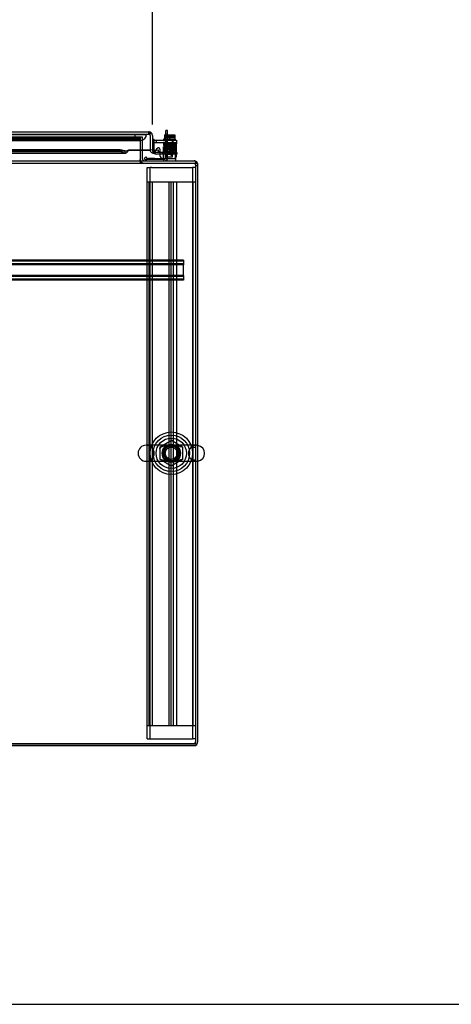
# Model space of a CAD drawing. Header units: inches. Extents: x 1 to 299, y -2 to 199.
# Tile 15 of 68: x 87 to 104, y 1 to 41. Entities that reach past the tile are written whole.
import ezdxf
from ezdxf.enums import TextEntityAlignment as Align
from ezdxf.lldxf.tags import DXFTag

# ---------------------------------------------------------------- set-up
doc = ezdxf.new("R2010")
doc.units = ezdxf.units.IN
doc.header["$MEASUREMENT"] = 0
for name, color, linetype in [('COM40153-1', 7, 'Continuous'), ('COM40153-2', 7, 'Continuous'), ('COM42667', 7, 'Continuous'), ('COM42780', 7, 'Continuous'), ('COM50677-1', 7, 'Continuous'), ('COM53933-2', 7, 'Continuous'), ('COM53955-2', 7, 'Continuous'), ('COM53964-2', 7, 'Continuous'), ('COM56144', 7, 'Continuous'), ('COM70220', 7, 'Continuous'), ('COM71178-1', 7, 'Continuous'), ('COM71180-2', 7, 'Continuous'), ('Default', 7, 'Continuous'), ('NTS18024', 7, 'Continuous'), ('SCC19011', 7, 'Continuous'), ('SCS86414', 7, 'Continuous'), ('SPR20265', 7, 'Continuous'), ('WAF25035', 7, 'Continuous'), ('WAF25377', 7, 'Continuous'), ('WAM254785', 7, 'Continuous')]:
    doc.layers.add(name, color=color, linetype=linetype)
doc.styles.add('SEACAD_Times_New_Roman', font='times.ttf')
tags = doc.linetypes.add('HIDDEN2', pattern=[0.1875, 0.125, -0.0625]).pattern_tags.tags
tags[6:7] = [DXFTag(74, 4), DXFTag(75, 0), DXFTag(340, '0'), DXFTag(46, 0.0), DXFTag(50, 0.0), DXFTag(44, 0.0), DXFTag(45, 0.0)]
tags[4:5] = [DXFTag(74, 4), DXFTag(75, 0), DXFTag(340, '0'), DXFTag(46, 0.0), DXFTag(50, 0.0), DXFTag(44, 0.0), DXFTag(45, 0.0)]
doc.dimstyles.new('HAMMOND_(STH_-_300x200)', dxfattribs={"dimtxt": 1.5, "dimasz": 1.875, "dimexe": 0.75, "dimexo": 0.75, "dimgap": 0.375, "dimtad": 0, "dimtih": 1, "dimtoh": 1, "dimzin": 0, "dimdsep": 46, "dimtxsty": 'SEACAD_Times_New_Roman', "dimblk1": '_SE_FILLED', "dimblk2": '_SE_FILLED', "dimsah": 1, "dimcen": 0.75, "dimadec": 0, "dimazin": 0, "dimtfac": 0.8, "dimtofl": 0, "dimtmove": 0, "dimatfit": 3, "dimfxl": 1, "dimtolj": 1, "dimtzin": 0, "dimarcsym": 0})

# ---------------------------------------------------------------- blocks, each defined once
blk = doc.blocks.new('SE7')
at = {"layer": 'COM40153-1', "color": 7, "linetype": 'Continuous'}
for p, q in [((92.71, 36.335), (92.71, 36.514)), ((92.782, 36.514), (92.71, 36.514)), ((92.782, 36.335), (92.782, 36.514)), ((91.907, 35.264), (91.907, 35.277))]:
    blk.add_line(p, q, dxfattribs=at)
at = {"layer": 'COM40153-1', "color": 7, "linetype": 'HIDDEN2'}
for p, q in [((92.71, 36.357), (92.782, 36.357)), ((92.71, 36.26), (92.71, 36.335)), ((92.71, 35.372), (92.71, 36.26)), ((92.71, 36.26), (92.782, 36.26)), ((92.782, 36.26), (92.782, 36.335)), ((92.782, 35.372), (92.782, 36.26)), ((92.782, 35.67), (92.71, 35.67)), ((91.907, 35.277), (91.907, 35.336)), ((91.907, 35.336), (92.674, 35.336)), ((92.71, 35.545), (92.782, 35.545))]:
    blk.add_line(p, q, dxfattribs=at)
for radius in [0.036, 0.108]:
    blk.add_arc((92.674, 35.372), radius, 270, 0, dxfattribs=at)
at = {"layer": 'COM40153-2', "color": 7, "linetype": 'Continuous'}
for p, q in [((92.229, 36.136), (92.159, 36.136)), ((92.229, 36.109), (92.229, 36.136)), ((92.159, 35.711), (92.159, 35.713)), ((92.468, 35.536), (92.334, 35.536)), ((92.468, 35.606), (92.347, 35.606)), ((93.159, 35.606), (93.154, 35.606)), ((93.154, 35.536), (93.159, 35.536)), ((93.159, 35.606), (93.159, 35.536))]:
    blk.add_line(p, q, dxfattribs=at)
at = {"layer": 'COM40153-2', "color": 7, "linetype": 'HIDDEN2'}
for p, q in [((92.229, 35.711), (92.229, 36.109)), ((92.159, 35.713), (92.159, 35.717)), ((92.347, 35.606), (92.334, 35.606)), ((92.682, 35.606), (92.468, 35.606)), ((92.682, 35.536), (92.468, 35.536)), ((92.566, 35.606), (92.566, 35.536)), ((92.682, 35.606), (92.682, 35.536)), ((93.016, 35.606), (92.682, 35.606)), ((92.682, 35.536), (93.016, 35.536)), ((92.941, 35.606), (92.941, 35.536)), ((93.016, 35.606), (93.13, 35.606)), ((93.13, 35.536), (93.016, 35.536)), ((93.154, 35.606), (93.13, 35.606)), ((93.13, 35.536), (93.154, 35.536))]:
    blk.add_line(p, q, dxfattribs=at)
for radius, end in [(0.175, 231.2699), (0.105, 270)]:
    blk.add_arc((92.334, 35.711), radius, 180, end, dxfattribs=at)
at = {"layer": 'COM40153-2', "color": 7, "linetype": 'Continuous'}
blk.add_arc((92.334, 35.711), 0.175, 231.2699, 270, dxfattribs=at)
at = {"layer": 'COM42667', "color": 7, "linetype": 'Continuous'}
for p, q in [((92.184, 36.109), (93.154, 36.109)), ((92.184, 35.966), (92.184, 36.109)), ((93.154, 36.109), (93.154, 35.966)), ((92.184, 35.966), (92.184, 35.711)), ((92.304, 35.693), (92.357, 35.776)), ((92.468, 35.743), (92.468, 35.484)), ((92.817, 35.572), (92.932, 35.734)), ((92.927, 35.685), (92.848, 35.572)), ((92.927, 35.572), (92.927, 35.685)), ((92.932, 35.734), (92.957, 35.734)), ((92.957, 35.734), (92.957, 35.572)), ((93.154, 35.484), (93.154, 35.966)), ((92.817, 35.544), (92.817, 35.572)), ((92.927, 35.544), (92.817, 35.544)), ((92.848, 35.572), (92.927, 35.572)), ((92.927, 35.484), (92.927, 35.544)), ((92.957, 35.484), (92.927, 35.484)), ((92.957, 35.572), (92.991, 35.572)), ((92.991, 35.544), (92.957, 35.544)), ((92.957, 35.544), (92.957, 35.484)), ((92.991, 35.572), (92.991, 35.544))]:
    blk.add_line(p, q, dxfattribs=at)
at = {"layer": 'COM42667', "color": 7, "linetype": 'HIDDEN2'}
for p, q in [((92.318, 36.109), (92.318, 36.014)), ((93.006, 36.014), (93.006, 36.109)), ((92.184, 36.014), (93.154, 36.014)), ((92.294, 35.678), (92.304, 35.693))]:
    blk.add_line(p, q, dxfattribs=at)
at = {"layer": 'COM42667', "color": 7, "linetype": 'Continuous'}
for centre, radius, start, end in [((92.244, 35.711), 0.06, 180, 224.0266), ((92.408, 35.743), 0.06, 0, 147.1545), ((92.593, 35.484), 0.125, 180, 270), ((93.029, 35.484), 0.125, 270, 0)]:
    blk.add_arc(centre, radius, start, end, dxfattribs=at)
at = {"layer": 'COM42667', "color": 7, "linetype": 'HIDDEN2'}
blk.add_arc((92.244, 35.711), 0.06, 224.0266, 327.1545, dxfattribs=at)
at = {"layer": 'COM42780', "color": 7, "linetype": 'HIDDEN2'}
for p, q in [((92.615, 35.836), (93.115, 35.836)), ((92.615, 35.749), (92.615, 35.836)), ((92.615, 35.695), (92.615, 35.749)), ((92.615, 35.749), (92.615, 35.279)), ((92.615, 35.741), (93.115, 35.741)), ((92.67, 35.741), (92.67, 35.646)), ((92.67, 35.646), (93.06, 35.646)), ((92.74, 35.836), (92.74, 35.646)), ((92.759, 35.836), (92.759, 35.646)), ((92.972, 35.646), (92.972, 35.836)), ((92.99, 35.836), (92.99, 35.646)), ((93.06, 35.646), (93.06, 35.741)), ((93.115, 35.695), (93.115, 35.836)), ((93.115, 35.406), (93.115, 35.695)), ((92, 35.358), (92, 35.359)), ((92.06, 35.358), (92, 35.358)), ((92.06, 35.358), (92.06, 35.359)), ((92.088, 35.358), (92.06, 35.358)), ((92.088, 35.358), (92.088, 35.359)), ((92.25, 35.358), (92.088, 35.358)), ((92.201, 35.358), (92.201, 35.359)), ((92.25, 35.358), (92.25, 35.359)), ((93.115, 35.393), (93.115, 35.406))]:
    blk.add_line(p, q, dxfattribs=at)
at = {"layer": 'COM42780', "color": 7, "linetype": 'Continuous'}
for p, q in [((91.815, 35.356), (91.882, 35.423)), ((91.815, 35.356), (91.866, 35.306)), ((91.882, 35.423), (91.933, 35.373)), ((91.967, 35.359), (92.865, 35.359)), ((92.865, 35.359), (93.115, 35.359)), ((93.115, 35.359), (93.115, 35.393)), ((93.115, 35.359), (93.115, 35.264))]:
    blk.add_line(p, q, dxfattribs=at)
for radius in [0.143, 0.048]:
    blk.add_arc((91.967, 35.407), radius, 225, 270, dxfattribs=at)
at = {"layer": 'COM42780', "color": 7, "linetype": 'HIDDEN2'}
blk.add_ellipse((92.365, 36.364), major_axis=(0, -14.322), ratio=0.017455, start_param=1.503851, end_param=1.524085, dxfattribs=at)
for points, knots in [([(92.607, 35.359), (92.608, 35.359), (92.61, 35.36), (92.611, 35.363), (92.612, 35.365), (92.612, 35.368), (92.613, 35.37), (92.614, 35.377), (92.614, 35.382), (92.614, 35.393), (92.614, 35.4), (92.614, 35.406)], [0, 0, 0, 0, 0.25, 0.25, 0.375, 0.375, 0.5, 0.5, 0.75, 0.75, 1, 1, 1, 1]), ([(92.615, 35.279), (92.615, 35.274), (92.614, 35.27), (92.612, 35.265), (92.609, 35.264), (92.607, 35.264)], [0, 0, 0, 0, 0.5, 0.5, 1, 1, 1, 1])]:
    blk.add_open_spline(points, degree=3, knots=knots, dxfattribs=at)
at = {"layer": 'COM50677-1', "color": 7, "linetype": 'HIDDEN2'}
for p, q in [((91.937, 34.982), (92.062, 34.982)), ((91.937, 34.404), (91.937, 34.982)), ((92.062, 11.482), (92.062, 34.982)), ((92.122, 34.982), (92.062, 34.982)), ((92.122, 34.982), (93.752, 34.982)), ((93.752, 34.982), (93.812, 34.982)), ((93.812, 34.982), (93.812, 11.482)), ((93.937, 34.982), (93.812, 34.982)), ((91.937, 11.482), (91.937, 12.029)), ((91.937, 11.482), (92.062, 11.482)), ((92.062, 11.482), (92.122, 11.482)), ((92.122, 11.482), (93.752, 11.482)), ((93.752, 11.482), (93.812, 11.482)), ((93.937, 11.482), (93.812, 11.482))]:
    blk.add_line(p, q, dxfattribs=at)
blk.add_circle((92.937, 23.232), 0.375, dxfattribs=at)
at = {"layer": 'COM53933-2', "color": 7, "linetype": 'HIDDEN2'}
for p, q in [((91.657, 36.231), (64.347, 36.231)), ((91.657, 36.136), (64.347, 36.136)), ((91.407, 36.189), (64.597, 36.189)), ((91.407, 36.095), (64.597, 36.095)), ((91.657, 36.231), (91.656, 36.229)), ((91.656, 36.135), (91.657, 36.135)), ((91.657, 36.231), (91.657, 36.231))]:
    blk.add_line(p, q, dxfattribs=at)
for centre in [(91.407, 36.232), (91.407, 36.139)]:
    blk.add_ellipse(centre, major_axis=(0.25, 0), ratio=0.173648, start_param=4.712389, end_param=6.211302, dxfattribs=at)
at = {"layer": 'COM53955-2', "color": 7, "linetype": 'Continuous'}
for p, q in [((63.927, 36.449), (92.016, 36.449)), ((92.016, 36.449), (92.016, 36.449)), ((92.016, 36.449), (92.016, 36.449)), ((92.064, 36.306), (92.064, 36.419)), ((92.064, 36.368), (92.103, 36.419)), ((92.064, 36.306), (92.064, 36.368)), ((92.064, 36.306), (92.064, 35.717)), ((92.064, 36.306), (92.064, 36.306)), ((92.064, 36.306), (92.064, 35.717)), ((92.159, 36.306), (92.159, 35.717)), ((90.834, 35.719), (79.091, 35.719)), ((90.834, 35.628), (90.834, 35.719)), ((91.023, 35.67), (90.834, 35.719)), ((91.023, 35.67), (91.023, 35.579)), ((91.189, 35.713), (91.189, 35.704)), ((91.189, 35.713), (92.064, 35.713)), ((91.189, 35.704), (92.064, 35.704)), ((92.064, 35.713), (92.064, 35.717)), ((92.064, 35.713), (92.064, 35.704)), ((92.159, 35.713), (92.065, 35.705)), ((92.219, 35.67), (92.402, 35.719)), ((92.219, 35.67), (92.244, 35.579)), ((92.427, 35.628), (92.402, 35.719)), ((90.834, 35.628), (79.091, 35.628)), ((79.091, 35.574), (91.048, 35.574)), ((91.023, 35.579), (90.834, 35.628)), ((92.427, 35.628), (92.244, 35.579))]:
    blk.add_line(p, q, dxfattribs=at)
at = {"layer": 'COM53955-2', "color": 7, "linetype": 'HIDDEN2'}
for p, q in [((63.927, 36.354), (92.016, 36.354)), ((92.016, 36.354), (92.016, 36.449)), ((92.016, 36.449), (92.016, 36.354)), ((92.064, 36.306), (92.064, 36.306)), ((64.895, 35.669), (91.048, 35.669))]:
    blk.add_line(p, q, dxfattribs=at)
at = {"layer": 'COM53955-2', "color": 7, "linetype": 'Continuous'}
for centre, radius, start, end in [((92.016, 36.306), 0.143, 89.9238, 90), ((92.016, 36.306), 0.143, 52.4348, 89.8442), ((92.016, 36.306), 0.143, 0, 52.4348), ((92.207, 35.717), 0.143, 180, 184.8216), ((92.207, 35.717), 0.143, 184.8216, 285), ((92.207, 35.717), 0.048, 180, 184.8216), ((92.207, 35.717), 0.048, 184.8216, 284.9999)]:
    blk.add_arc(centre, radius, start, end, dxfattribs=at)
at = {"layer": 'COM53955-2', "color": 7, "linetype": 'HIDDEN2'}
for start, end in [(0, 89.7731), (0, 89.7731), (89.7731, 90)]:
    blk.add_arc((92.016, 36.306), 0.048, start, end, dxfattribs=at)
at = {"layer": 'COM53955-2', "color": 7, "linetype": 'Continuous'}
for points, knots in [([(92.064, 36.419), (92.056, 36.429), (92.048, 36.436), (92.036, 36.444), (92.032, 36.446), (92.024, 36.448), (92.02, 36.449), (92.016, 36.449)], [0, 0, 0, 0, 0.5, 0.5, 0.75, 0.75, 1, 1, 1, 1]), ([(91.023, 35.67), (91.037, 35.669), (91.051, 35.668), (91.078, 35.671), (91.092, 35.673), (91.12, 35.681), (91.134, 35.687), (91.161, 35.699), (91.175, 35.706), (91.189, 35.713)], [0, 0, 0, 0, 0.25, 0.25, 0.5, 0.5, 0.75, 0.75, 1, 1, 1, 1]), ([(91.023, 35.579), (91.037, 35.573), (91.051, 35.572), (91.078, 35.58), (91.092, 35.588), (91.12, 35.612), (91.134, 35.627), (91.161, 35.663), (91.175, 35.684), (91.189, 35.704)], [0, 0, 0, 0, 0.25, 0.25, 0.5, 0.5, 0.75, 0.75, 1, 1, 1, 1])]:
    blk.add_open_spline(points, degree=3, knots=knots, dxfattribs=at)
at = {"layer": 'COM53955-2', "color": 7, "linetype": 'HIDDEN2'}
for points, knots in [([(92.016, 36.449), (92.016, 36.441), (92.016, 36.433), (92.016, 36.425), (92.016, 36.417), (92.016, 36.409), (92.017, 36.401), (92.017, 36.399), (92.017, 36.396), (92.017, 36.394), (92.017, 36.392), (92.017, 36.391), (92.017, 36.389), (92.018, 36.388), (92.018, 36.386), (92.018, 36.385), (92.019, 36.384), (92.019, 36.384), (92.019, 36.383), (92.02, 36.383), (92.02, 36.382), (92.021, 36.382), (92.023, 36.38), (92.025, 36.38), (92.027, 36.38), (92.031, 36.379), (92.035, 36.378), (92.039, 36.377), (92.043, 36.376), (92.047, 36.375), (92.052, 36.373), (92.056, 36.372), (92.06, 36.37), (92.064, 36.368)], [0, 0, 0, 0, 0.177165, 0.177165, 0.177165, 0.361608, 0.361608, 0.361608, 0.415508, 0.415508, 0.415508, 0.453914, 0.453914, 0.453914, 0.48497, 0.48497, 0.48497, 0.503403, 0.503403, 0.503403, 0.521794, 0.521794, 0.521794, 0.589718, 0.589718, 0.589718, 0.722354, 0.722354, 0.722354, 0.860771, 0.860771, 0.860771, 1, 1, 1, 1]), ([(92.064, 36.368), (92.057, 36.372), (92.049, 36.374), (92.038, 36.377), (92.034, 36.378), (92.029, 36.379), (92.027, 36.38), (92.024, 36.38), (92.023, 36.381), (92.021, 36.381), (92.02, 36.382), (92.019, 36.384), (92.018, 36.385), (92.018, 36.388), (92.018, 36.389), (92.017, 36.393), (92.017, 36.396), (92.017, 36.404), (92.017, 36.41), (92.016, 36.427), (92.016, 36.438), (92.016, 36.449)], [0, 0, 0, 0, 0.25, 0.25, 0.375, 0.375, 0.4375, 0.4375, 0.46875, 0.46875, 0.5, 0.5, 0.53125, 0.53125, 0.5625, 0.5625, 0.625, 0.625, 0.75, 0.75, 1, 1, 1, 1])]:
    blk.add_open_spline(points, degree=3, knots=knots, dxfattribs=at)
at = {"layer": 'COM53964-2', "color": 7, "linetype": 'HIDDEN2'}
for p, q in [((91.937, 12.029), (91.937, 34.404)), ((91.937, 34.404), (92.075, 34.404)), ((92.032, 12.029), (92.032, 34.404)), ((92.075, 34.404), (92.799, 34.404)), ((92.158, 12.029), (92.158, 34.404)), ((92.799, 34.404), (92.937, 34.404)), ((92.842, 12.029), (92.842, 34.404)), ((92.937, 12.029), (92.937, 34.404)), ((92.937, 34.404), (93.075, 34.404)), ((92.937, 12.029), (92.937, 34.404)), ((93.032, 12.029), (93.032, 34.404)), ((93.075, 34.404), (93.799, 34.404)), ((93.158, 12.029), (93.158, 34.404)), ((93.799, 34.404), (93.937, 34.404)), ((93.842, 12.029), (93.842, 34.404)), ((92.937, 23.466), (92.842, 23.466)), ((93.937, 23.466), (93.842, 23.466)), ((92.842, 22.966), (92.937, 22.966)), ((93.842, 22.966), (93.937, 22.966)), ((91.937, 12.029), (92.075, 12.029)), ((92.075, 12.029), (92.799, 12.029)), ((92.799, 12.029), (92.937, 12.029)), ((92.937, 12.029), (93.075, 12.029)), ((93.075, 12.029), (93.799, 12.029)), ((93.799, 12.029), (93.937, 12.029))]:
    blk.add_line(p, q, dxfattribs=at)
at = {"layer": 'COM56144', "color": 7, "linetype": 'HIDDEN2'}
for p, q in [((93.44, 31.169), (63.565, 31.169)), ((93.44, 31.129), (63.565, 31.129)), ((93.44, 31.021), (63.565, 31.021)), ((93.44, 30.981), (63.565, 30.981)), ((93.44, 31.169), (93.44, 31.126)), ((93.44, 31.126), (93.44, 31.024)), ((93.44, 31.024), (93.44, 30.981)), ((93.44, 30.544), (93.44, 30.981)), ((93.44, 30.544), (63.565, 30.544)), ((93.44, 30.504), (63.565, 30.504)), ((93.44, 30.396), (63.565, 30.396)), ((93.44, 30.544), (93.44, 30.501)), ((93.44, 30.501), (93.44, 30.399)), ((93.44, 30.399), (93.44, 30.356)), ((93.44, 30.356), (63.565, 30.356))]:
    blk.add_line(p, q, dxfattribs=at)
at = {"layer": 'COM70220', "color": 7, "linetype": 'HIDDEN2'}
for p, q in [((64.522, 36.353), (91.422, 36.353)), ((64.522, 36.352), (91.422, 36.352)), ((64.522, 36.35), (91.422, 36.35)), ((64.522, 36.104), (91.422, 36.104)), ((91.422, 36.353), (91.921, 36.353)), ((91.422, 36.352), (91.921, 36.352)), ((91.422, 36.35), (91.672, 36.35)), ((91.422, 36.104), (91.672, 36.104)), ((91.423, 36.353), (91.423, 36.352)), ((91.423, 36.352), (91.672, 36.35)), ((91.672, 36.35), (91.921, 36.352)), ((91.921, 36.352), (91.921, 36.353))]:
    blk.add_line(p, q, dxfattribs=at)
blk.add_arc((91.672, 36.354), 0.25, 180, 0, dxfattribs=at)
at = {"layer": 'COM71178-1', "color": 7, "linetype": 'HIDDEN2'}
for p, q in [((91.752, 36.231), (91.657, 36.231)), ((91.752, 35.704), (91.752, 36.231)), ((93.937, 35.074), (94.032, 35.074)), ((63.132, 11.299), (93.872, 11.299))]:
    blk.add_line(p, q, dxfattribs=at)
at = {"layer": 'COM71178-1', "color": 7, "linetype": 'Continuous'}
for p, q in [((91.752, 35.329), (91.752, 35.704)), ((93.937, 35.169), (94.032, 35.169)), ((94.032, 11.364), (94.032, 35.169)), ((63.132, 11.204), (93.872, 11.204))]:
    blk.add_line(p, q, dxfattribs=at)
for centre, radius, start, end in [((91.817, 35.329), 0.16, 180, 203.9695), ((91.817, 35.329), 0.065, 180, 270), ((93.872, 35.104), 0.16, 23.9695, 66.0305), ((93.872, 11.364), 0.16, 270, 360)]:
    blk.add_arc(centre, radius, start, end, dxfattribs=at)
at = {"layer": 'COM71178-1', "color": 7, "linetype": 'HIDDEN2'}
for centre, radius, start, end in [((91.817, 35.329), 0.16, 203.9695, 270), ((93.872, 35.104), 0.16, 66.0305, 90), ((93.872, 35.104), 0.065, 0, 90), ((93.872, 35.104), 0.16, 0, 23.9695), ((93.872, 11.364), 0.065, 270, 0)]:
    blk.add_arc(centre, radius, start, end, dxfattribs=at)
at = {"layer": 'COM71180-2', "color": 7, "linetype": 'HIDDEN2'}
for p, q in [((64.347, 36.231), (91.657, 36.231)), ((91.657, 36.231), (91.657, 35.704)), ((91.657, 35.264), (91.657, 35.169)), ((91.687, 35.264), (91.687, 35.169)), ((63.067, 35.169), (93.937, 35.169))]:
    blk.add_line(p, q, dxfattribs=at)
at = {"layer": 'COM71180-2', "color": 7, "linetype": 'Continuous'}
for p, q in [((91.657, 35.704), (91.657, 35.312)), ((63.067, 35.264), (93.937, 35.264)), ((91.657, 35.264), (91.657, 35.312)), ((93.937, 35.264), (93.937, 35.121)), ((93.937, 35.121), (93.937, 11.264)), ((93.937, 11.264), (63.067, 11.264))]:
    blk.add_line(p, q, dxfattribs=at)
at = {"layer": 'NTS18024', "color": 7, "linetype": 'HIDDEN2'}
for p, q in [((92.472, 23.495), (92.941, 23.769)), ((92.472, 22.969), (92.472, 23.495)), ((92.941, 23.769), (93.402, 23.495)), ((93.402, 23.495), (93.402, 22.969)), ((92.937, 22.697), (92.472, 22.969)), ((93.402, 22.969), (92.937, 22.697))]:
    blk.add_line(p, q, dxfattribs=at)
for radius in [0.312, 0.263]:
    blk.add_circle((92.937, 23.232), radius, dxfattribs=at)
at = {"layer": 'SCC19011', "color": 7, "linetype": 'Continuous'}
for p, q in [((92.65, 36.335), (92.65, 36.154)), ((92.65, 36.335), (92.865, 36.335)), ((92.865, 36.335), (92.865, 36.154)), ((92.865, 36.335), (93.08, 36.335)), ((93.08, 36.335), (93.08, 36.154))]:
    blk.add_line(p, q, dxfattribs=at)
at = {"layer": 'SCC19011', "color": 7, "linetype": 'HIDDEN2'}
for p, q in [((92.65, 36.24), (93.08, 36.24)), ((92.681, 36.325), (92.681, 36.295)), ((92.681, 36.295), (93.049, 36.295)), ((92.743, 36.154), (92.743, 35.422)), ((92.987, 35.422), (92.987, 36.154)), ((93.049, 36.295), (93.049, 36.325)), ((92.743, 35.422), (92.987, 35.422))]:
    blk.add_line(p, q, dxfattribs=at)
for points in [[(92.67, 36.335), (92.673, 36.335), (92.676, 36.334), (92.68, 36.331), (92.681, 36.328), (92.681, 36.325)], [(93.049, 36.325), (93.049, 36.328), (93.051, 36.331), (93.054, 36.334), (93.057, 36.335), (93.06, 36.335)]]:
    blk.add_open_spline(points, degree=3, knots=[0, 0, 0, 0, 0.5, 0.5, 1, 1, 1, 1], dxfattribs=at)
at = {"layer": 'SCS86414', "color": 7, "linetype": 'HIDDEN2'}
for p, q in [((92.911, 23.563), (91.901, 23.563)), ((93.973, 23.563), (92.911, 23.563)), ((91.901, 22.901), (92.951, 22.901)), ((92.951, 22.901), (93.973, 22.901))]:
    blk.add_line(p, q, dxfattribs=at)
for radius in [0.625, 0.312, 0.252]:
    blk.add_circle((92.937, 23.232), radius, dxfattribs=at)
for centre, start, end in [((91.901, 23.232), 90, 270), ((91.901, 23.232), 270, 90), ((93.973, 23.232), 90, 270), ((93.973, 23.232), 79.6868, 90), ((93.973, 23.232), 270, 280.3132)]:
    blk.add_arc(centre, 0.331, start, end, dxfattribs=at)
at = {"layer": 'SCS86414', "color": 7, "linetype": 'Continuous'}
blk.add_arc((93.973, 23.232), 0.331, 280.3132, 79.6868, dxfattribs=at)
at = {"layer": 'SCS86414', "color": 7, "linetype": 'HIDDEN2'}
for points, knots in [([(92.535, 23.494), (92.552, 23.505), (92.571, 23.514), (92.643, 23.544), (92.701, 23.556), (92.789, 23.562), (92.819, 23.563), (92.881, 23.563), (92.914, 23.563), (93.01, 23.563), (93.072, 23.564), (93.19, 23.553), (93.247, 23.54), (93.314, 23.508), (93.328, 23.501), (93.342, 23.493)], [0.0405453, 0.0405453, 0.0405453, 0.0405453, 0.0625, 0.0625, 0.125, 0.125, 0.15625, 0.15625, 0.1875, 0.1875, 0.25, 0.25, 0.3125, 0.3125, 0.3290629, 0.3290629, 0.3290629, 0.3290629]), ([(93.342, 22.971), (93.324, 22.96), (93.304, 22.95), (93.231, 22.919), (93.173, 22.908), (93.055, 22.899), (92.991, 22.901), (92.895, 22.901), (92.863, 22.9), (92.801, 22.901), (92.771, 22.902), (92.682, 22.911), (92.625, 22.924), (92.559, 22.956), (92.547, 22.962), (92.535, 22.97)], [0.5399726, 0.5399726, 0.5399726, 0.5399726, 0.5625, 0.5625, 0.625, 0.625, 0.6875, 0.6875, 0.71875, 0.71875, 0.75, 0.75, 0.8125, 0.8125, 0.8273025, 0.8273025, 0.8273025, 0.8273025])]:
    blk.add_open_spline(points, degree=3, knots=knots, dxfattribs=at)
for points in [[(92.459, 23.426), (92.454, 23.419), (92.449, 23.413), (92.444, 23.406)], [(92.497, 23.466), (92.483, 23.454), (92.47, 23.44), (92.459, 23.426)]]:
    blk.add_open_spline(points, degree=3, dxfattribs=at)
at = {"layer": 'SPR20265', "color": 7, "linetype": 'HIDDEN2'}
blk.add_circle((93.065, 35.719), 0.0175, dxfattribs=at)
blk.add_ellipse((92.692, 36.001), major_axis=(0, -0.0175), ratio=0.707107, dxfattribs=at)
for points, knots in [([(92.692, 36.018), (92.668, 36.017), (92.634, 36.015), (92.612, 36.009), (92.606, 36.002), (92.604, 35.994), (92.605, 35.988), (92.608, 35.983), (92.612, 35.98), (92.619, 35.976), (92.633, 35.974), (92.663, 35.972), (92.703, 35.97), (92.761, 35.968), (92.836, 35.965), (92.922, 35.962), (92.994, 35.96), (93.042, 35.958), (93.073, 35.956), (93.096, 35.954), (93.1, 35.953), (93.102, 35.952)], [0, 0, 0, 0, 0.105177, 0.173613, 0.193453, 0.204066, 0.217473, 0.222259, 0.22819, 0.248109, 0.321657, 0.374496, 0.436622, 0.507956, 0.588337, 0.677714, 0.775937, 0.828633, 0.883564, 0.940684, 1, 1, 1, 1]), ([(92.63, 35.962), (92.629, 35.962), (92.626, 35.961), (92.622, 35.96), (92.619, 35.958), (92.616, 35.955), (92.614, 35.951), (92.612, 35.946), (92.613, 35.94), (92.616, 35.934), (92.623, 35.927), (92.629, 35.926), (92.634, 35.925)], [0, 0, 0, 0, 0.055383, 0.112985, 0.171703, 0.230339, 0.287909, 0.343892, 0.45376, 0.576632, 0.710657, 1, 1, 1, 1]), ([(92.641, 35.913), (92.637, 35.913), (92.632, 35.912), (92.624, 35.906), (92.621, 35.899), (92.62, 35.892), (92.623, 35.885), (92.626, 35.881), (92.63, 35.879), (92.633, 35.878), (92.635, 35.877), (92.637, 35.877), (92.638, 35.877)], [0, 0, 0, 0, 0.179474, 0.349583, 0.499926, 0.62563, 0.739127, 0.840103, 0.885308, 0.926766, 0.964791, 1, 1, 1, 1]), ([(93.101, 35.987), (93.1, 35.986), (93.096, 35.984), (93.055, 35.981), (92.997, 35.979), (92.94, 35.977), (92.892, 35.975), (92.842, 35.974), (92.792, 35.972), (92.744, 35.97), (92.702, 35.968), (92.666, 35.966), (92.641, 35.965), (92.629, 35.963), (92.628, 35.962), (92.628, 35.962)], [0.0163585, 0.0163585, 0.0163585, 0.0163585, 0.1064242, 0.2179651, 0.334732, 0.395336, 0.4572595, 0.5205071, 0.5850494, 0.6509002, 0.7180961, 0.7865871, 0.856391, 0.9275442, 0.9709488, 0.9709488, 0.9709488, 0.9709488]), ([(93.086, 35.886), (93.083, 35.885), (93.075, 35.884), (93.043, 35.882), (93, 35.879), (92.951, 35.877), (92.902, 35.876), (92.841, 35.873), (92.776, 35.871), (92.717, 35.869), (92.677, 35.866), (92.653, 35.864), (92.636, 35.862), (92.627, 35.847), (92.629, 35.838), (92.634, 35.831), (92.64, 35.827), (92.652, 35.825), (92.676, 35.823), (92.712, 35.821), (92.753, 35.819), (92.805, 35.817), (92.867, 35.814), (92.936, 35.812), (93.002, 35.809), (93.046, 35.807), (93.07, 35.805), (93.075, 35.804), (93.077, 35.803)], [0, 0, 0, 0, 0.049781, 0.096626, 0.140493, 0.181412, 0.219375, 0.254366, 0.315219, 0.365407, 0.409571, 0.448429, 0.483179, 0.500515, 0.512948, 0.520268, 0.530282, 0.563278, 0.614, 0.64639, 0.683403, 0.724966, 0.771046, 0.821615, 0.876587, 0.935975, 0.967439, 1, 1, 1, 1]), ([(92.634, 35.96), (92.636, 35.96), (92.639, 35.96), (92.645, 35.955), (92.648, 35.948), (92.648, 35.941), (92.646, 35.936), (92.643, 35.932), (92.64, 35.93), (92.638, 35.928), (92.635, 35.927), (92.632, 35.927), (92.631, 35.927), (92.63, 35.927)], [0, 0, 0, 0, 0.192828, 0.364191, 0.509557, 0.628504, 0.736551, 0.787266, 0.835127, 0.879953, 0.921899, 0.961562, 1, 1, 1, 1]), ([(92.63, 35.926), (92.635, 35.925), (92.644, 35.924), (92.68, 35.921), (92.726, 35.919), (92.777, 35.917), (92.829, 35.916), (92.892, 35.913), (92.96, 35.911), (93.022, 35.909), (93.061, 35.906), (93.078, 35.905), (93.086, 35.905), (93.083, 35.907), (93.078, 35.917), (93.08, 35.926), (93.084, 35.932), (93.087, 35.934), (93.08, 35.934), (93.055, 35.932), (93.016, 35.93), (92.973, 35.928), (92.917, 35.926), (92.851, 35.924), (92.78, 35.921), (92.712, 35.919), (92.668, 35.916), (92.644, 35.914), (92.64, 35.913), (92.637, 35.913)], [0, 0, 0, 0, 0.049735, 0.096533, 0.140373, 0.181299, 0.219329, 0.254458, 0.31585, 0.366596, 0.411127, 0.450158, 0.467535, 0.482996, 0.497259, 0.507533, 0.513941, 0.523471, 0.556649, 0.609038, 0.642138, 0.679777, 0.721919, 0.768558, 0.819696, 0.875264, 0.93529, 0.967092, 1, 1, 1, 1]), ([(92.64, 35.878), (92.644, 35.879), (92.652, 35.88), (92.688, 35.882), (92.733, 35.884), (92.785, 35.886), (92.837, 35.888), (92.9, 35.891), (92.968, 35.893), (93.028, 35.895), (93.068, 35.898), (93.09, 35.9), (93.108, 35.903), (93.115, 35.919), (93.112, 35.928), (93.107, 35.934), (93.101, 35.937), (93.088, 35.939), (93.06, 35.941), (93.02, 35.943), (92.975, 35.945), (92.919, 35.947), (92.852, 35.95), (92.78, 35.952), (92.71, 35.955), (92.653, 35.958), (92.64, 35.96), (92.633, 35.961)], [0, 0, 0, 0, 0.0491, 0.09538, 0.138808, 0.179338, 0.21697, 0.251665, 0.31188, 0.361699, 0.405649, 0.444251, 0.478446, 0.494369, 0.504631, 0.51114, 0.52151, 0.555963, 0.608754, 0.641972, 0.679677, 0.721871, 0.768518, 0.819657, 0.875271, 0.935385, 1, 1, 1, 1]), ([(92.634, 35.927), (92.634, 35.928), (92.637, 35.929), (92.67, 35.932), (92.725, 35.934), (92.78, 35.936), (92.827, 35.938), (92.877, 35.94), (92.927, 35.941), (92.976, 35.943), (93.02, 35.945), (93.058, 35.947), (93.087, 35.949), (93.105, 35.951), (93.106, 35.952), (93.106, 35.952)], [0.0330952, 0.0330952, 0.0330952, 0.0330952, 0.1046647, 0.2148993, 0.3307832, 0.3911384, 0.4529315, 0.5161815, 0.5808947, 0.6470466, 0.7146675, 0.7837865, 0.8543575, 0.9264187, 1, 1, 1, 1]), ([(93.105, 35.987), (93.1, 35.988), (93.09, 35.99), (93.039, 35.993), (92.975, 35.996), (92.907, 35.998), (92.842, 36), (92.772, 36.002), (92.703, 36.005), (92.659, 36.007), (92.641, 36.008), (92.634, 36.009), (92.637, 36.006), (92.64, 35.989), (92.643, 35.985), (92.662, 35.982), (92.681, 35.983), (92.693, 35.983)], [0, 0, 0, 0, 0.098241, 0.189287, 0.273022, 0.349488, 0.418635, 0.480436, 0.583382, 0.670503, 0.708915, 0.742976, 0.757604, 0.809639, 0.884237, 0.93664, 1, 1, 1, 1]), ([(92.636, 35.878), (92.636, 35.877), (92.638, 35.875), (92.677, 35.872), (92.732, 35.869), (92.786, 35.867), (92.831, 35.866), (92.879, 35.864), (92.926, 35.862), (92.972, 35.86), (93.012, 35.859), (93.047, 35.857), (93.071, 35.855), (93.081, 35.854), (93.083, 35.853)], [0, 0, 0, 0, 0.1085772, 0.2218055, 0.3397116, 0.4006659, 0.4627822, 0.5260468, 0.5904271, 0.6559293, 0.722571, 0.7902921, 0.8591042, 0.9290274, 0.9290274, 0.9290274, 0.9290274]), ([(92.654, 35.812), (92.652, 35.812), (92.649, 35.812), (92.645, 35.81), (92.642, 35.808), (92.638, 35.804), (92.636, 35.798), (92.636, 35.791), (92.638, 35.784), (92.643, 35.779), (92.649, 35.777), (92.653, 35.776), (92.655, 35.776)], [0, 0, 0, 0, 0.063728, 0.130533, 0.198895, 0.267172, 0.397362, 0.518273, 0.643035, 0.768012, 0.887736, 1, 1, 1, 1]), ([(92.638, 35.912), (92.639, 35.912), (92.642, 35.912), (92.646, 35.91), (92.649, 35.908), (92.652, 35.905), (92.654, 35.902), (92.656, 35.897), (92.656, 35.891), (92.653, 35.885), (92.649, 35.881), (92.644, 35.878), (92.642, 35.878), (92.641, 35.878)], [0, 0, 0, 0, 0.059638, 0.122066, 0.185706, 0.248901, 0.310258, 0.368902, 0.480002, 0.599665, 0.727098, 0.860254, 1, 1, 1, 1]), ([(93.082, 35.889), (93.075, 35.89), (93.048, 35.892), (92.993, 35.895), (92.938, 35.897), (92.893, 35.898), (92.846, 35.9), (92.798, 35.902), (92.753, 35.903), (92.712, 35.905), (92.679, 35.907), (92.654, 35.909), (92.645, 35.91), (92.642, 35.911)], [0.1068094, 0.1068094, 0.1068094, 0.1068094, 0.218674, 0.3356272, 0.3962914, 0.4582357, 0.5214735, 0.5860039, 0.6517928, 0.7188683, 0.7872468, 0.856874, 0.9277861, 0.9277861, 0.9277861, 0.9277861]), ([(92.667, 35.764), (92.662, 35.763), (92.656, 35.762), (92.648, 35.755), (92.644, 35.749), (92.644, 35.743), (92.645, 35.738), (92.647, 35.734), (92.65, 35.731), (92.654, 35.729), (92.658, 35.728), (92.66, 35.727), (92.662, 35.727)], [0, 0, 0, 0, 0.306204, 0.442937, 0.565203, 0.671636, 0.724965, 0.779543, 0.835119, 0.890984, 0.946216, 1, 1, 1, 1]), ([(93.076, 35.837), (93.077, 35.836), (93.074, 35.835), (93.045, 35.832), (92.997, 35.829), (92.947, 35.827), (92.905, 35.826), (92.86, 35.824), (92.814, 35.822), (92.77, 35.821), (92.73, 35.819), (92.695, 35.817), (92.67, 35.815), (92.653, 35.813), (92.652, 35.812), (92.651, 35.811)], [0.039088, 0.039088, 0.039088, 0.039088, 0.1061352, 0.2175266, 0.3342475, 0.3948655, 0.4568263, 0.5201203, 0.5847208, 0.6506382, 0.7179012, 0.7864571, 0.8563175, 0.9275176, 1, 1, 1, 1]), ([(92.652, 35.777), (92.655, 35.776), (92.66, 35.774), (92.689, 35.772), (92.727, 35.77), (92.771, 35.768), (92.817, 35.766), (92.874, 35.764), (92.936, 35.762), (92.994, 35.759), (93.033, 35.757), (93.051, 35.756), (93.061, 35.755), (93.059, 35.756), (93.054, 35.766), (93.056, 35.775), (93.06, 35.782), (93.063, 35.784), (93.058, 35.784), (93.038, 35.782), (93.007, 35.78), (92.971, 35.779), (92.923, 35.777), (92.866, 35.774), (92.802, 35.772), (92.739, 35.769), (92.696, 35.767), (92.672, 35.765), (92.666, 35.764), (92.663, 35.763)], [0, 0, 0, 0, 0.049939, 0.0969, 0.14087, 0.181903, 0.220016, 0.255212, 0.316712, 0.36753, 0.412116, 0.451209, 0.468803, 0.486761, 0.505968, 0.519918, 0.527389, 0.536914, 0.567904, 0.616244, 0.647589, 0.683715, 0.724589, 0.77021, 0.820572, 0.875612, 0.935345, 0.967089, 1, 1, 1, 1]), ([(92.655, 35.811), (92.658, 35.811), (92.662, 35.81), (92.668, 35.805), (92.671, 35.798), (92.671, 35.791), (92.668, 35.785), (92.664, 35.78), (92.659, 35.778), (92.655, 35.777), (92.654, 35.777)], [0, 0, 0, 0, 0.164694, 0.321803, 0.462493, 0.58437, 0.702645, 0.814924, 0.915258, 1, 1, 1, 1]), ([(92.665, 35.728), (92.671, 35.729), (92.68, 35.731), (92.716, 35.733), (92.76, 35.735), (92.808, 35.737), (92.856, 35.739), (92.913, 35.741), (92.972, 35.744), (93.023, 35.746), (93.056, 35.748), (93.072, 35.751), (93.081, 35.753), (93.087, 35.759), (93.09, 35.766), (93.09, 35.772), (93.089, 35.777), (93.086, 35.781), (93.084, 35.784), (93.078, 35.787), (93.065, 35.789), (93.038, 35.792), (92.998, 35.794), (92.955, 35.796), (92.902, 35.798), (92.84, 35.8), (92.775, 35.803), (92.715, 35.805), (92.668, 35.808), (92.659, 35.81), (92.655, 35.811)], [0, 0, 0, 0, 0.04903, 0.095239, 0.1386, 0.17906, 0.216617, 0.251235, 0.311271, 0.360965, 0.404883, 0.443614, 0.460302, 0.474133, 0.480267, 0.485527, 0.493486, 0.496242, 0.499686, 0.510189, 0.546662, 0.602983, 0.637712, 0.676704, 0.719962, 0.767449, 0.819198, 0.875198, 0.935462, 1, 1, 1, 1]), ([(93.08, 35.838), (93.075, 35.839), (93.066, 35.84), (93.031, 35.843), (92.987, 35.845), (92.938, 35.847), (92.889, 35.848), (92.83, 35.851), (92.766, 35.853), (92.71, 35.855), (92.675, 35.858), (92.66, 35.859), (92.656, 35.859), (92.658, 35.857), (92.661, 35.853), (92.664, 35.844), (92.662, 35.837), (92.659, 35.833), (92.657, 35.831), (92.655, 35.829), (92.663, 35.831), (92.69, 35.832), (92.728, 35.834), (92.771, 35.836), (92.825, 35.838), (92.889, 35.84), (92.956, 35.843), (93.02, 35.845), (93.072, 35.848), (93.083, 35.85), (93.089, 35.851)], [0, 0, 0, 0, 0.049057, 0.09528, 0.138665, 0.179181, 0.216848, 0.251653, 0.312352, 0.362612, 0.406792, 0.445338, 0.462275, 0.46995, 0.477258, 0.490641, 0.499625, 0.502476, 0.505974, 0.516186, 0.550937, 0.604852, 0.638526, 0.676641, 0.719239, 0.766312, 0.817912, 0.874044, 0.934735, 1, 1, 1, 1]), ([(92.656, 35.777), (92.657, 35.778), (92.66, 35.779), (92.699, 35.782), (92.751, 35.785), (92.803, 35.787), (92.846, 35.789), (92.891, 35.79), (92.936, 35.792), (92.979, 35.794), (93.018, 35.796), (93.049, 35.797), (93.072, 35.799), (93.083, 35.801), (93.083, 35.802), (93.083, 35.802)], [0, 0, 0, 0, 0.1044236, 0.214418, 0.3300747, 0.3903404, 0.4520599, 0.5152587, 0.5799584, 0.6461321, 0.713819, 0.7830559, 0.8538041, 0.9261056, 0.9660085, 0.9660085, 0.9660085, 0.9660085]), ([(92.66, 35.726), (92.664, 35.725), (92.677, 35.723), (92.712, 35.721), (92.754, 35.719), (92.8, 35.717), (92.856, 35.715), (92.919, 35.712), (92.978, 35.71), (93.018, 35.708), (93.033, 35.706), (93.038, 35.707)], [0.1018663, 0.1018663, 0.1018663, 0.1018663, 0.1966331, 0.2845261, 0.3655924, 0.4399785, 0.5078067, 0.6234473, 0.7180722, 0.7975388, 0.8688111, 0.8688111, 0.8688111, 0.8688111]), ([(92.661, 35.762), (92.662, 35.762), (92.664, 35.762), (92.666, 35.761), (92.669, 35.76), (92.672, 35.759), (92.674, 35.757), (92.676, 35.754), (92.678, 35.751), (92.679, 35.747), (92.68, 35.741), (92.677, 35.734), (92.672, 35.729), (92.669, 35.729), (92.667, 35.729)], [0, 0, 0, 0, 0.039966, 0.079616, 0.120393, 0.163304, 0.208856, 0.257156, 0.308084, 0.361496, 0.478236, 0.623595, 0.798409, 1, 1, 1, 1]), ([(93.082, 35.717), (93.081, 35.722), (93.076, 35.735), (93.034, 35.742), (92.984, 35.744), (92.926, 35.747), (92.863, 35.749), (92.807, 35.752), (92.761, 35.754), (92.718, 35.756), (92.684, 35.758), (92.671, 35.759), (92.668, 35.76)], [0, 0, 0, 0, 0.0808944, 0.2156417, 0.2933385, 0.3865592, 0.5004072, 0.5675542, 0.6412269, 0.7213842, 0.807985, 0.900859, 0.900859, 0.900859, 0.900859]), ([(93.076, 35.803), (93.074, 35.804), (93.071, 35.804), (93.066, 35.808), (93.063, 35.815), (93.062, 35.821), (93.064, 35.827), (93.067, 35.831), (93.069, 35.833), (93.072, 35.835), (93.075, 35.836), (93.078, 35.837), (93.079, 35.837), (93.08, 35.837)], [0, 0, 0, 0, 0.185287, 0.350453, 0.492757, 0.610394, 0.717684, 0.769709, 0.820021, 0.868235, 0.914148, 0.957888, 1, 1, 1, 1]), ([(93.088, 35.852), (93.087, 35.852), (93.084, 35.852), (93.081, 35.854), (93.077, 35.856), (93.074, 35.859), (93.072, 35.862), (93.071, 35.867), (93.071, 35.872), (93.073, 35.879), (93.077, 35.883), (93.082, 35.886), (93.084, 35.886), (93.086, 35.886)], [0, 0, 0, 0, 0.061359, 0.125601, 0.191068, 0.256036, 0.319044, 0.379151, 0.492324, 0.612562, 0.73854, 0.867561, 1, 1, 1, 1]), ([(93.08, 35.802), (93.081, 35.802), (93.083, 35.802), (93.086, 35.803), (93.088, 35.804), (93.091, 35.805), (93.093, 35.808), (93.095, 35.81), (93.097, 35.813), (93.098, 35.818), (93.097, 35.824), (93.094, 35.831), (93.086, 35.837), (93.08, 35.838), (93.076, 35.838)], [0, 0, 0, 0, 0.036353, 0.073764, 0.113325, 0.155834, 0.201742, 0.251197, 0.304133, 0.360387, 0.484485, 0.636448, 0.811563, 1, 1, 1, 1]), ([(93.102, 35.953), (93.1, 35.953), (93.095, 35.954), (93.089, 35.959), (93.086, 35.966), (93.086, 35.973), (93.089, 35.979), (93.093, 35.984), (93.099, 35.986), (93.102, 35.987), (93.104, 35.987)], [0, 0, 0, 0, 0.172812, 0.334686, 0.477598, 0.599543, 0.715745, 0.824396, 0.920113, 1, 1, 1, 1]), ([(93.086, 35.851), (93.089, 35.851), (93.095, 35.852), (93.102, 35.858), (93.106, 35.865), (93.106, 35.872), (93.104, 35.879), (93.099, 35.884), (93.094, 35.886), (93.09, 35.887), (93.088, 35.887)], [0, 0, 0, 0, 0.174522, 0.341814, 0.49099, 0.617224, 0.732964, 0.83707, 0.926174, 1, 1, 1, 1]), ([(93.104, 35.952), (93.105, 35.952), (93.108, 35.952), (93.112, 35.954), (93.115, 35.956), (93.118, 35.959), (93.12, 35.962), (93.122, 35.967), (93.121, 35.973), (93.119, 35.979), (93.114, 35.984), (93.108, 35.987), (93.104, 35.988), (93.102, 35.988)], [0, 0, 0, 0, 0.061046, 0.125273, 0.191172, 0.257138, 0.321758, 0.38405, 0.50258, 0.627092, 0.754222, 0.87904, 1, 1, 1, 1])]:
    blk.add_open_spline(points, degree=3, knots=knots, dxfattribs=at)
for points in [[(92.641, 35.912), (92.641, 35.912), (92.641, 35.912), (92.641, 35.912)], [(92.66, 35.729), (92.659, 35.728), (92.658, 35.728), (92.658, 35.728)], [(92.666, 35.761), (92.666, 35.762), (92.667, 35.762), (92.669, 35.763)], [(93.045, 35.711), (93.048, 35.713), (93.048, 35.718), (93.048, 35.722)], [(93.085, 35.852), (93.085, 35.852), (93.085, 35.852), (93.085, 35.851)], [(93.09, 35.886), (93.09, 35.886), (93.09, 35.886), (93.09, 35.887)]]:
    blk.add_open_spline(points, degree=3, dxfattribs=at)
at = {"layer": 'WAF25035', "color": 7, "linetype": 'Continuous'}
for p, q in [((93.115, 36.154), (92.615, 36.154)), ((92.615, 36.154), (92.615, 36.109)), ((93.115, 36.109), (93.115, 36.154))]:
    blk.add_line(p, q, dxfattribs=at)
at = {"layer": 'WAF25035', "color": 7, "linetype": 'HIDDEN2'}
for p, q in [((92.733, 36.154), (92.733, 36.109)), ((92.998, 36.109), (92.998, 36.154))]:
    blk.add_line(p, q, dxfattribs=at)
at = {"layer": 'WAF25377', "color": 7, "linetype": 'HIDDEN2'}
for radius in [0.875, 0.34]:
    blk.add_circle((92.937, 23.232), radius, dxfattribs=at)
at = {"layer": 'WAM254785', "color": 7, "linetype": 'HIDDEN2'}
for radius in [0.75, 0.312]:
    blk.add_circle((92.937, 23.232), radius, dxfattribs=at)
blk = doc.blocks.new('DMBLK2860')
at = {"layer": 'Default', "linetype": 'Continuous'}
for points in [[(65.659, 44.881), (63.784, 44.569), (65.659, 44.256)], [(90.284, 44.881), (90.284, 44.256), (92.159, 44.569)]]:
    blk.add_hatch(color=7, dxfattribs=at).paths.add_polyline_path(points)
at = {"layer": 'Default', "color": 7, "linetype": 'Continuous'}
for p, q in [((63.784, 36.742), (63.784, 45.319)), ((92.159, 36.761), (92.159, 45.319)), ((63.784, 44.569), (74.301, 44.569)), ((81.642, 44.569), (92.159, 44.569))]:
    blk.add_line(p, q, dxfattribs=at)
at = {"layer": 'Default', "color": 7, "linetype": 'Continuous', "style": 'SEACAD_Times_New_Roman'}
for s, p in [('28.38', (75.412, 45.319)), ('DOOR', (74.826, 43.069))]:
    blk.add_text(s, height=1.5, dxfattribs=at).set_placement(p, align=Align.TOP_LEFT)
blk = doc.blocks.new('_SE_FILLED')
at = {"color": 0}
blk.add_line((0, 0), (-1, 0), dxfattribs=at)
blk.add_solid([(0, 0), (-1, -0.1665), (-1, 0.1665), (0, 0)], dxfattribs=at)
blk = doc.blocks.new('BORDER')
at = {"layer": 'Default', "color": 7, "linetype": 'Continuous'}
blk.add_line((-41.86, 0), (0, 0), dxfattribs=at)

msp = doc.modelspace()

# ---------------------------------------------------------------- block references
at = {"layer": 'Default', "color": 7, "xscale": 7.12, "yscale": 7.12, "zscale": 7.12}
msp.add_blockref('BORDER', (299.411, 0.564), dxfattribs=at)
at = {"layer": 'Default'}
msp.add_blockref('SE7', (0, 0), dxfattribs=at)

# ---------------------------------------------------------------- dimensions: what is measured, and where the dimension line sits
at = {"layer": 'Default', "color": 7, "linetype": 'Continuous'}
dim = msp.add_linear_dim(base=(63.784, 44.569), p1=(63.784, 35.992), p2=(92.159, 36.011), angle=0.0383, text='\\A1;<>\\PDOOR', dimstyle='HAMMOND_(STH_-_300x200)', dxfattribs=at)
dim.commit()
dim.dimension.update_dxf_attribs({"geometry": 'DMBLK2860', "text_midpoint": (77.972, 44.569), "dimtype": 161})

doc.saveas('drawing.dxf')
